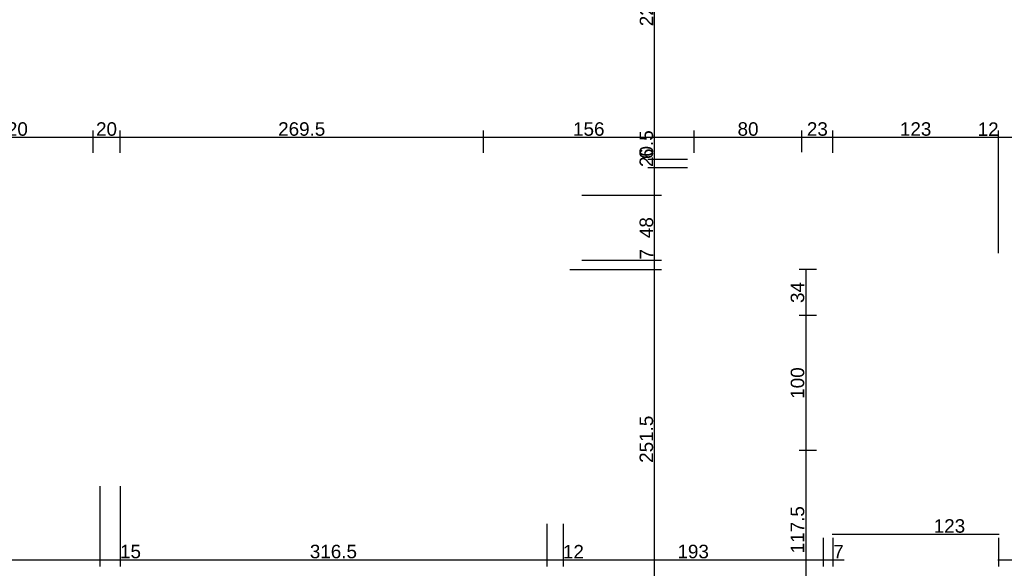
# Model space of a CAD drawing. Header units: millimetres. Extents: x 126553 to 403692, y -95821 to 38049.
# Tile 51 of 256: x 161480 to 162211, y -18246 to -17840. Entities that reach past the tile are written whole.
import ezdxf

# ---------------------------------------------------------------- set-up
doc = ezdxf.new("R2010")
doc.units = ezdxf.units.MM
doc.layers.add('11_wymiary', color=55, linetype='Continuous')
doc.layers.add('11_wymiary @ 50', color=55, linetype='Continuous')
doc.styles.add('11_RJ', font='arial.ttf')
doc.dimstyles.new('11_RJ (cc)', dxfattribs={"dimtxt": 0.2, "dimasz": 0.001, "dimexe": 0.1, "dimexo": 0.1, "dimgap": 0.02, "dimtad": 1, "dimdec": 1, "dimrnd": 0.5, "dimzin": 12, "dimdsep": 46, "dimtxsty": '11_RJ', "dimblk": 'OBLIQUE', "dimcen": 0, "dimdle": 0.01, "dimclrd": 256, "dimclre": 256, "dimclrt": 2, "dimazin": 3, "dimtfac": 1, "dimtdec": 1, "dimtofl": 0, "dimtmove": 0, "dimatfit": 3, "dimldrblk": 'DOT', "dimfxl": 1, "dimtolj": 1, "dimtzin": 13, "dimarcsym": 0})

# ---------------------------------------------------------------- blocks, each defined once
blk = doc.blocks.new('_Oblique')
at = {"color": 0, "linetype": 'ByBlock', "lineweight": -2}
blk.add_line((-0.5, -0.5), (0.5, 0.5), dxfattribs=at)
blk = doc.blocks.new('*D858')
at = {"layer": '11_wymiary', "lineweight": -2, "transparency": 16777216}
for p, q in [((162206.32, -18013.12), (162206.32, -17922.2)), ((162218.32, -18013.12), (162218.32, -17922.2)), ((162206.32, -17927.2), (162190.99, -17927.2)), ((162218.82, -17927.2), (162206.32, -17927.2))]:
    blk.add_line(p, q, dxfattribs=at)
at = {"layer": 'Defpoints', "color": 0, "transparency": 16777216}
for p in [(162206.32, -17927.2), (162206.32, -18018.12), (162218.32, -18018.12)]:
    blk.add_point(p, dxfattribs=at)
at = {"layer": '11_wymiary', "lineweight": -2, "transparency": 16777216, "xscale": 0.05, "yscale": 0.05, "zscale": 0.05, "rotation": 180}
blk.add_blockref('_Oblique', (162206.32, -17927.2), dxfattribs=at)
at = {"layer": '11_wymiary', "lineweight": -2, "transparency": 16777216, "xscale": 0.05, "yscale": 0.05, "zscale": 0.05}
blk.add_blockref('_Oblique', (162218.32, -17927.2), dxfattribs=at)
at = {"layer": '11_wymiary', "color": 2, "transparency": 16777216, "insert": (162198.63, -17921.18), "char_height": 10, "attachment_point": 5, "style": '11_RJ'}
blk.add_mtext('\\A1;12', dxfattribs=at)
blk = doc.blocks.new('_Dot')
at = {"color": 0, "linetype": 'ByBlock', "lineweight": -2}
blk.add_line((-0.5, 0), (-1, 0), dxfattribs=at)
at = {"color": 0, "linetype": 'ByBlock', "const_width": 0.5}
blk.add_lwpolyline([(-0.25, 0, 1), (0.25, 0, 1)], format="xyb", close=True, dxfattribs=at)
blk = doc.blocks.new('*D859')
at = {"layer": '11_wymiary', "lineweight": -2, "transparency": 16777216}
for p, q in [((162083.37, -17938.74), (162083.37, -17922.2)), ((162206.32, -18013.12), (162206.32, -17922.2)), ((162206.82, -17927.2), (162082.87, -17927.2))]:
    blk.add_line(p, q, dxfattribs=at)
at = {"layer": 'Defpoints', "color": 0, "transparency": 16777216}
for p in [(162083.37, -17927.2), (162083.37, -17943.74), (162206.32, -18018.12)]:
    blk.add_point(p, dxfattribs=at)
at = {"layer": '11_wymiary', "lineweight": -2, "transparency": 16777216, "xscale": 0.05, "yscale": 0.05, "zscale": 0.05, "rotation": 180}
blk.add_blockref('_Oblique', (162083.37, -17927.2), dxfattribs=at)
at = {"layer": '11_wymiary', "lineweight": -2, "transparency": 16777216, "xscale": 0.05, "yscale": 0.05, "zscale": 0.05}
blk.add_blockref('_Oblique', (162206.32, -17927.2), dxfattribs=at)
at = {"layer": '11_wymiary', "color": 2, "transparency": 16777216, "insert": (162144.85, -17921.09), "char_height": 10, "attachment_point": 5, "style": '11_RJ'}
blk.add_mtext('\\A1;123', dxfattribs=at)
blk = doc.blocks.new('*D860')
at = {"layer": '11_wymiary', "lineweight": -2, "transparency": 16777216}
for p, q in [((162060.57, -17938.12), (162060.57, -17922.2)), ((162083.37, -17938.74), (162083.37, -17922.2)), ((162083.87, -17927.2), (162060.07, -17927.2))]:
    blk.add_line(p, q, dxfattribs=at)
at = {"layer": 'Defpoints', "color": 0, "transparency": 16777216}
for p in [(162060.57, -17927.2), (162060.57, -17943.12), (162083.37, -17943.74)]:
    blk.add_point(p, dxfattribs=at)
at = {"layer": '11_wymiary', "lineweight": -2, "transparency": 16777216, "xscale": 0.05, "yscale": 0.05, "zscale": 0.05, "rotation": 180}
blk.add_blockref('_Oblique', (162060.57, -17927.2), dxfattribs=at)
at = {"layer": '11_wymiary', "lineweight": -2, "transparency": 16777216, "xscale": 0.05, "yscale": 0.05, "zscale": 0.05}
blk.add_blockref('_Oblique', (162083.37, -17927.2), dxfattribs=at)
at = {"layer": '11_wymiary', "color": 2, "transparency": 16777216, "insert": (162071.97, -17921.09), "char_height": 10, "attachment_point": 5, "style": '11_RJ'}
blk.add_mtext('\\A1;23', dxfattribs=at)
blk = doc.blocks.new('*D861')
at = {"layer": '11_wymiary', "lineweight": -2, "transparency": 16777216}
for p, q in [((161980.57, -17938.74), (161980.57, -17922.2)), ((162060.57, -17938.12), (162060.57, -17922.2)), ((162061.07, -17927.2), (161980.07, -17927.2))]:
    blk.add_line(p, q, dxfattribs=at)
at = {"layer": 'Defpoints', "color": 0, "transparency": 16777216}
for p in [(161980.57, -17927.2), (161980.57, -17943.74), (162060.57, -17943.12)]:
    blk.add_point(p, dxfattribs=at)
at = {"layer": '11_wymiary', "lineweight": -2, "transparency": 16777216, "xscale": 0.05, "yscale": 0.05, "zscale": 0.05, "rotation": 180}
blk.add_blockref('_Oblique', (161980.57, -17927.2), dxfattribs=at)
at = {"layer": '11_wymiary', "lineweight": -2, "transparency": 16777216, "xscale": 0.05, "yscale": 0.05, "zscale": 0.05}
blk.add_blockref('_Oblique', (162060.57, -17927.2), dxfattribs=at)
at = {"layer": '11_wymiary', "color": 2, "transparency": 16777216, "insert": (162020.57, -17921.1), "char_height": 10, "attachment_point": 5, "style": '11_RJ'}
blk.add_mtext('\\A1;80', dxfattribs=at)
blk = doc.blocks.new('*D862')
at = {"layer": '11_wymiary', "lineweight": -2, "transparency": 16777216}
for p, q in [((161824.37, -17938.74), (161824.37, -17922.2)), ((161980.57, -17938.74), (161980.57, -17922.2)), ((161981.07, -17927.2), (161823.87, -17927.2))]:
    blk.add_line(p, q, dxfattribs=at)
at = {"layer": 'Defpoints', "color": 0, "transparency": 16777216}
for p in [(161824.37, -17927.2), (161824.37, -17943.74), (161980.57, -17943.74)]:
    blk.add_point(p, dxfattribs=at)
at = {"layer": '11_wymiary', "lineweight": -2, "transparency": 16777216, "xscale": 0.05, "yscale": 0.05, "zscale": 0.05, "rotation": 180}
blk.add_blockref('_Oblique', (161824.37, -17927.2), dxfattribs=at)
at = {"layer": '11_wymiary', "lineweight": -2, "transparency": 16777216, "xscale": 0.05, "yscale": 0.05, "zscale": 0.05}
blk.add_blockref('_Oblique', (161980.57, -17927.2), dxfattribs=at)
at = {"layer": '11_wymiary', "color": 2, "transparency": 16777216, "insert": (161902.47, -17921.1), "char_height": 10, "attachment_point": 5, "style": '11_RJ'}
blk.add_mtext('\\A1;156', dxfattribs=at)
blk = doc.blocks.new('*D863')
at = {"layer": '11_wymiary', "lineweight": -2, "transparency": 16777216}
for p, q in [((161554.87, -17938.74), (161554.87, -17922.2)), ((161824.37, -17938.74), (161824.37, -17922.2)), ((161824.87, -17927.2), (161554.37, -17927.2))]:
    blk.add_line(p, q, dxfattribs=at)
at = {"layer": 'Defpoints', "color": 0, "transparency": 16777216}
for p in [(161554.87, -17927.2), (161554.87, -17943.74), (161824.37, -17943.74)]:
    blk.add_point(p, dxfattribs=at)
at = {"layer": '11_wymiary', "lineweight": -2, "transparency": 16777216, "xscale": 0.05, "yscale": 0.05, "zscale": 0.05, "rotation": 180}
blk.add_blockref('_Oblique', (161554.87, -17927.2), dxfattribs=at)
at = {"layer": '11_wymiary', "lineweight": -2, "transparency": 16777216, "xscale": 0.05, "yscale": 0.05, "zscale": 0.05}
blk.add_blockref('_Oblique', (161824.37, -17927.2), dxfattribs=at)
at = {"layer": '11_wymiary', "color": 2, "transparency": 16777216, "insert": (161689.62, -17921.1), "char_height": 10, "attachment_point": 5, "style": '11_RJ'}
blk.add_mtext('\\A1;269.5', dxfattribs=at)
blk = doc.blocks.new('*D864')
at = {"layer": '11_wymiary', "lineweight": -2, "transparency": 16777216}
for p, q in [((161534.87, -17938.74), (161534.87, -17922.2)), ((161554.87, -17938.74), (161554.87, -17922.2)), ((161555.37, -17927.2), (161534.37, -17927.2))]:
    blk.add_line(p, q, dxfattribs=at)
at = {"layer": 'Defpoints', "color": 0, "transparency": 16777216}
for p in [(161534.87, -17927.2), (161534.87, -17943.74), (161554.87, -17943.74)]:
    blk.add_point(p, dxfattribs=at)
at = {"layer": '11_wymiary', "lineweight": -2, "transparency": 16777216, "xscale": 0.05, "yscale": 0.05, "zscale": 0.05, "rotation": 180}
blk.add_blockref('_Oblique', (161534.87, -17927.2), dxfattribs=at)
at = {"layer": '11_wymiary', "lineweight": -2, "transparency": 16777216, "xscale": 0.05, "yscale": 0.05, "zscale": 0.05}
blk.add_blockref('_Oblique', (161554.87, -17927.2), dxfattribs=at)
at = {"layer": '11_wymiary', "color": 2, "transparency": 16777216, "insert": (161544.87, -17921.1), "char_height": 10, "attachment_point": 5, "style": '11_RJ'}
blk.add_mtext('\\A1;20', dxfattribs=at)
blk = doc.blocks.new('*D865')
at = {"layer": '11_wymiary', "lineweight": -2, "transparency": 16777216}
for p, q in [((161414.87, -17938.74), (161414.87, -17922.2)), ((161534.87, -17938.74), (161534.87, -17922.2)), ((161535.37, -17927.2), (161414.37, -17927.2))]:
    blk.add_line(p, q, dxfattribs=at)
at = {"layer": 'Defpoints', "color": 0, "transparency": 16777216}
for p in [(161414.87, -17927.2), (161414.87, -17943.74), (161534.87, -17943.74)]:
    blk.add_point(p, dxfattribs=at)
at = {"layer": '11_wymiary', "lineweight": -2, "transparency": 16777216, "xscale": 0.05, "yscale": 0.05, "zscale": 0.05, "rotation": 180}
blk.add_blockref('_Oblique', (161414.87, -17927.2), dxfattribs=at)
at = {"layer": '11_wymiary', "lineweight": -2, "transparency": 16777216, "xscale": 0.05, "yscale": 0.05, "zscale": 0.05}
blk.add_blockref('_Oblique', (161534.87, -17927.2), dxfattribs=at)
at = {"layer": '11_wymiary', "color": 2, "transparency": 16777216, "insert": (161474.87, -17921.1), "char_height": 10, "attachment_point": 5, "style": '11_RJ'}
blk.add_mtext('\\A1;120', dxfattribs=at)
blk = doc.blocks.new('*D972')
at = {"layer": '11_wymiary', "lineweight": -2, "transparency": 16777216}
for p, q in [((161539.87, -18185.54), (161539.87, -18245.22)), ((161224.87, -18273.89), (161224.87, -18235.22)), ((161224.37, -18240.22), (161540.37, -18240.22))]:
    blk.add_line(p, q, dxfattribs=at)
at = {"layer": 'Defpoints', "color": 0, "transparency": 16777216}
for p in [(161539.87, -18180.54), (161539.87, -18240.22), (161224.87, -18278.89)]:
    blk.add_point(p, dxfattribs=at)
at = {"layer": '11_wymiary', "lineweight": -2, "transparency": 16777216, "xscale": 0.05, "yscale": 0.05, "zscale": 0.05, "rotation": 180}
blk.add_blockref('_Oblique', (161224.87, -18240.22), dxfattribs=at)
at = {"layer": '11_wymiary', "lineweight": -2, "transparency": 16777216, "xscale": 0.05, "yscale": 0.05, "zscale": 0.05}
blk.add_blockref('_Oblique', (161539.87, -18240.22), dxfattribs=at)
at = {"layer": '11_wymiary', "color": 2, "transparency": 16777216, "insert": (161382.37, -18234.11), "char_height": 10, "attachment_point": 5, "style": '11_RJ'}
blk.add_mtext('\\A1;315', dxfattribs=at)
blk = doc.blocks.new('*D973')
at = {"layer": '11_wymiary', "lineweight": -2, "transparency": 16777216}
for p, q in [((161539.87, -18185.54), (161539.87, -18245.22)), ((161554.87, -18185.54), (161554.87, -18245.22)), ((161539.37, -18240.22), (161554.87, -18240.22)), ((161554.87, -18240.22), (161570.38, -18240.22))]:
    blk.add_line(p, q, dxfattribs=at)
at = {"layer": 'Defpoints', "color": 0, "transparency": 16777216}
for p in [(161539.87, -18180.54), (161554.87, -18180.54), (161554.87, -18240.22)]:
    blk.add_point(p, dxfattribs=at)
at = {"layer": '11_wymiary', "lineweight": -2, "transparency": 16777216, "xscale": 0.05, "yscale": 0.05, "zscale": 0.05, "rotation": 180}
blk.add_blockref('_Oblique', (161539.87, -18240.22), dxfattribs=at)
at = {"layer": '11_wymiary', "lineweight": -2, "transparency": 16777216, "xscale": 0.05, "yscale": 0.05, "zscale": 0.05}
blk.add_blockref('_Oblique', (161554.87, -18240.22), dxfattribs=at)
at = {"layer": '11_wymiary', "color": 2, "transparency": 16777216, "insert": (161562.65, -18234.11), "char_height": 10, "attachment_point": 5, "style": '11_RJ'}
blk.add_mtext('\\A1;15', dxfattribs=at)
blk = doc.blocks.new('*D974')
at = {"layer": '11_wymiary', "lineweight": -2, "transparency": 16777216}
for p, q in [((161554.87, -18185.54), (161554.87, -18245.22)), ((161871.37, -18213.58), (161871.37, -18245.22)), ((161554.37, -18240.22), (161871.87, -18240.22))]:
    blk.add_line(p, q, dxfattribs=at)
at = {"layer": 'Defpoints', "color": 0, "transparency": 16777216}
for p in [(161554.87, -18180.54), (161871.37, -18208.58), (161871.37, -18240.22)]:
    blk.add_point(p, dxfattribs=at)
at = {"layer": '11_wymiary', "lineweight": -2, "transparency": 16777216, "xscale": 0.05, "yscale": 0.05, "zscale": 0.05, "rotation": 180}
blk.add_blockref('_Oblique', (161554.87, -18240.22), dxfattribs=at)
at = {"layer": '11_wymiary', "lineweight": -2, "transparency": 16777216, "xscale": 0.05, "yscale": 0.05, "zscale": 0.05}
blk.add_blockref('_Oblique', (161871.37, -18240.22), dxfattribs=at)
at = {"layer": '11_wymiary', "color": 2, "transparency": 16777216, "insert": (161713.12, -18234.11), "char_height": 10, "attachment_point": 5, "style": '11_RJ'}
blk.add_mtext('\\A1;316.5', dxfattribs=at)
blk = doc.blocks.new('*D975')
at = {"layer": '11_wymiary', "lineweight": -2, "transparency": 16777216}
for p, q in [((161871.37, -18213.58), (161871.37, -18245.22)), ((161883.37, -18213.58), (161883.37, -18245.22)), ((161870.87, -18240.22), (161883.37, -18240.22)), ((161883.37, -18240.22), (161898.7, -18240.22))]:
    blk.add_line(p, q, dxfattribs=at)
at = {"layer": 'Defpoints', "color": 0, "transparency": 16777216}
for p in [(161871.37, -18208.58), (161883.37, -18208.58), (161883.37, -18240.22)]:
    blk.add_point(p, dxfattribs=at)
at = {"layer": '11_wymiary', "lineweight": -2, "transparency": 16777216, "xscale": 0.05, "yscale": 0.05, "zscale": 0.05, "rotation": 180}
blk.add_blockref('_Oblique', (161871.37, -18240.22), dxfattribs=at)
at = {"layer": '11_wymiary', "lineweight": -2, "transparency": 16777216, "xscale": 0.05, "yscale": 0.05, "zscale": 0.05}
blk.add_blockref('_Oblique', (161883.37, -18240.22), dxfattribs=at)
at = {"layer": '11_wymiary', "color": 2, "transparency": 16777216, "insert": (161891.06, -18234.2), "char_height": 10, "attachment_point": 5, "style": '11_RJ'}
blk.add_mtext('\\A1;12', dxfattribs=at)
blk = doc.blocks.new('*D976')
at = {"layer": '11_wymiary', "lineweight": -2, "transparency": 16777216}
for p, q in [((161883.37, -18213.58), (161883.37, -18245.22)), ((162076.37, -18223.89), (162076.37, -18245.22)), ((161882.87, -18240.22), (162076.87, -18240.22))]:
    blk.add_line(p, q, dxfattribs=at)
at = {"layer": 'Defpoints', "color": 0, "transparency": 16777216}
for p in [(161883.37, -18208.58), (162076.37, -18218.89), (162076.37, -18240.22)]:
    blk.add_point(p, dxfattribs=at)
at = {"layer": '11_wymiary', "lineweight": -2, "transparency": 16777216, "xscale": 0.05, "yscale": 0.05, "zscale": 0.05, "rotation": 180}
blk.add_blockref('_Oblique', (161883.37, -18240.22), dxfattribs=at)
at = {"layer": '11_wymiary', "lineweight": -2, "transparency": 16777216, "xscale": 0.05, "yscale": 0.05, "zscale": 0.05}
blk.add_blockref('_Oblique', (162076.37, -18240.22), dxfattribs=at)
at = {"layer": '11_wymiary', "color": 2, "transparency": 16777216, "insert": (161979.87, -18234.11), "char_height": 10, "attachment_point": 5, "style": '11_RJ'}
blk.add_mtext('\\A1;193', dxfattribs=at)
blk = doc.blocks.new('*D977')
at = {"layer": '11_wymiary', "lineweight": -2, "transparency": 16777216}
for p, q in [((162076.37, -18223.89), (162076.37, -18245.22)), ((162083.37, -18223.89), (162083.37, -18245.22)), ((162075.87, -18240.22), (162083.37, -18240.22)), ((162083.37, -18240.22), (162091.89, -18240.22))]:
    blk.add_line(p, q, dxfattribs=at)
at = {"layer": 'Defpoints', "color": 0, "transparency": 16777216}
for p in [(162076.37, -18218.89), (162083.37, -18218.89), (162083.37, -18240.22)]:
    blk.add_point(p, dxfattribs=at)
at = {"layer": '11_wymiary', "lineweight": -2, "transparency": 16777216, "xscale": 0.05, "yscale": 0.05, "zscale": 0.05, "rotation": 180}
blk.add_blockref('_Oblique', (162076.37, -18240.22), dxfattribs=at)
at = {"layer": '11_wymiary', "lineweight": -2, "transparency": 16777216, "xscale": 0.05, "yscale": 0.05, "zscale": 0.05}
blk.add_blockref('_Oblique', (162083.37, -18240.22), dxfattribs=at)
at = {"layer": '11_wymiary', "color": 2, "transparency": 16777216, "insert": (162087.65, -18234.22), "char_height": 10, "attachment_point": 5, "style": '11_RJ'}
blk.add_mtext('\\A1;7', dxfattribs=at)
blk = doc.blocks.new('*D978')
at = {"layer": '11_wymiary', "lineweight": -2, "transparency": 16777216}
for p, q in [((162082.87, -18221.31), (162206.82, -18221.31)), ((162083.37, -18223.89), (162083.37, -18226.31)), ((162206.32, -18223.89), (162206.32, -18226.31))]:
    blk.add_line(p, q, dxfattribs=at)
at = {"layer": 'Defpoints', "color": 0, "transparency": 16777216}
for p in [(162083.37, -18218.89), (162206.32, -18218.89), (162206.32, -18221.31)]:
    blk.add_point(p, dxfattribs=at)
at = {"layer": '11_wymiary', "lineweight": -2, "transparency": 16777216, "xscale": 0.05, "yscale": 0.05, "zscale": 0.05, "rotation": 180}
blk.add_blockref('_Oblique', (162083.37, -18221.31), dxfattribs=at)
at = {"layer": '11_wymiary', "lineweight": -2, "transparency": 16777216, "xscale": 0.05, "yscale": 0.05, "zscale": 0.05}
blk.add_blockref('_Oblique', (162206.32, -18221.31), dxfattribs=at)
at = {"layer": '11_wymiary', "color": 2, "transparency": 16777216, "insert": (162169.92, -18215.2), "char_height": 10, "attachment_point": 5, "style": '11_RJ'}
blk.add_mtext('\\A1;123', dxfattribs=at)
blk = doc.blocks.new('*D979')
at = {"layer": '11_wymiary', "lineweight": -2, "transparency": 16777216}
for p, q in [((162206.32, -18223.89), (162206.32, -18245.22)), ((162218.32, -18223.89), (162218.32, -18245.22)), ((162205.82, -18240.22), (162218.32, -18240.22)), ((162218.32, -18240.22), (162233.65, -18240.22))]:
    blk.add_line(p, q, dxfattribs=at)
at = {"layer": 'Defpoints', "color": 0, "transparency": 16777216}
for p in [(162206.32, -18218.89), (162218.32, -18218.89), (162218.32, -18240.22)]:
    blk.add_point(p, dxfattribs=at)
at = {"layer": '11_wymiary', "lineweight": -2, "transparency": 16777216, "xscale": 0.05, "yscale": 0.05, "zscale": 0.05, "rotation": 180}
blk.add_blockref('_Oblique', (162206.32, -18240.22), dxfattribs=at)
at = {"layer": '11_wymiary', "lineweight": -2, "transparency": 16777216, "xscale": 0.05, "yscale": 0.05, "zscale": 0.05}
blk.add_blockref('_Oblique', (162218.32, -18240.22), dxfattribs=at)
at = {"layer": '11_wymiary', "color": 2, "transparency": 16777216, "insert": (162226.01, -18234.2), "char_height": 10, "attachment_point": 5, "style": '11_RJ'}
blk.add_mtext('\\A1;12', dxfattribs=at)
blk = doc.blocks.new('*D1048')
at = {"layer": '11_wymiary', "lineweight": -2, "transparency": 16777216}
for p, q in [((161888.37, -18025.12), (161956.32, -18025.12)), ((161951.32, -18277.12), (161951.32, -18024.62)), ((161936.37, -18276.62), (161956.32, -18276.62))]:
    blk.add_line(p, q, dxfattribs=at)
at = {"layer": 'Defpoints', "color": 0, "transparency": 16777216}
for p in [(161883.37, -18025.12), (161951.32, -18025.12), (161931.37, -18276.62)]:
    blk.add_point(p, dxfattribs=at)
at = {"layer": '11_wymiary', "lineweight": -2, "transparency": 16777216, "xscale": 0.05, "yscale": 0.05, "zscale": 0.05}
for p, rotation in [((161951.32, -18025.12), 90), ((161951.32, -18276.62), 270)]:
    blk.add_blockref('_Oblique', p, dxfattribs=dict(at, rotation=rotation))
at = {"layer": '11_wymiary', "color": 2, "transparency": 16777216, "insert": (161945.21, -18150.87), "char_height": 10, "attachment_point": 5, "rotation": 90, "style": '11_RJ'}
blk.add_mtext('\\A1;251.5', dxfattribs=at)
blk = doc.blocks.new('*D1049')
at = {"layer": '11_wymiary', "lineweight": -2, "transparency": 16777216}
for p, q in [((161951.32, -18018.12), (161951.32, -18009.6)), ((161897.37, -18018.12), (161956.32, -18018.12)), ((161951.32, -18025.62), (161951.32, -18018.12)), ((161888.37, -18025.12), (161956.32, -18025.12))]:
    blk.add_line(p, q, dxfattribs=at)
at = {"layer": 'Defpoints', "color": 0, "transparency": 16777216}
for p in [(161892.37, -18018.12), (161951.32, -18018.12), (161883.37, -18025.12)]:
    blk.add_point(p, dxfattribs=at)
at = {"layer": '11_wymiary', "lineweight": -2, "transparency": 16777216, "xscale": 0.05, "yscale": 0.05, "zscale": 0.05}
for p, rotation in [((161951.32, -18018.12), 90), ((161951.32, -18025.12), 270)]:
    blk.add_blockref('_Oblique', p, dxfattribs=dict(at, rotation=rotation))
at = {"layer": '11_wymiary', "color": 2, "transparency": 16777216, "insert": (161945.32, -18013.84), "char_height": 10, "attachment_point": 5, "rotation": 90, "style": '11_RJ'}
blk.add_mtext('\\A1;7', dxfattribs=at)
blk = doc.blocks.new('*D1050')
at = {"layer": '11_wymiary', "lineweight": -2, "transparency": 16777216}
for p, q in [((161897.37, -17970.12), (161956.32, -17970.12)), ((161951.32, -18018.62), (161951.32, -17969.62)), ((161897.37, -18018.12), (161956.32, -18018.12))]:
    blk.add_line(p, q, dxfattribs=at)
at = {"layer": 'Defpoints', "color": 0, "transparency": 16777216}
for p in [(161892.37, -17970.12), (161951.32, -17970.12), (161892.37, -18018.12)]:
    blk.add_point(p, dxfattribs=at)
at = {"layer": '11_wymiary', "lineweight": -2, "transparency": 16777216, "xscale": 0.05, "yscale": 0.05, "zscale": 0.05}
for p, rotation in [((161951.32, -17970.12), 90), ((161951.32, -18018.12), 270)]:
    blk.add_blockref('_Oblique', p, dxfattribs=dict(at, rotation=rotation))
at = {"layer": '11_wymiary', "color": 2, "transparency": 16777216, "insert": (161945.21, -17994.12), "char_height": 10, "attachment_point": 5, "rotation": 90, "style": '11_RJ'}
blk.add_mtext('\\A1;48', dxfattribs=at)
blk = doc.blocks.new('*D1051')
at = {"layer": '11_wymiary', "lineweight": -2, "transparency": 16777216}
for p, q in [((161951.32, -17949.74), (161951.32, -17921.47)), ((161975.57, -17949.74), (161946.32, -17949.74)), ((161951.32, -17970.62), (161951.32, -17949.74)), ((161897.37, -17970.12), (161956.32, -17970.12))]:
    blk.add_line(p, q, dxfattribs=at)
at = {"layer": 'Defpoints', "color": 0, "transparency": 16777216}
for p in [(161951.32, -17949.74), (161980.57, -17949.74), (161892.37, -17970.12)]:
    blk.add_point(p, dxfattribs=at)
at = {"layer": '11_wymiary', "lineweight": -2, "transparency": 16777216, "xscale": 0.05, "yscale": 0.05, "zscale": 0.05}
for p, rotation in [((161951.32, -17949.74), 90), ((161951.32, -17970.12), 270)]:
    blk.add_blockref('_Oblique', p, dxfattribs=dict(at, rotation=rotation))
at = {"layer": '11_wymiary', "color": 2, "transparency": 16777216, "insert": (161945.21, -17935.58), "char_height": 10, "attachment_point": 5, "rotation": 90, "style": '11_RJ'}
blk.add_mtext('\\A1;20.5', dxfattribs=at)
blk = doc.blocks.new('*D1052')
at = {"layer": '11_wymiary', "lineweight": -2, "transparency": 16777216}
for p, q in [((161951.32, -17943.74), (161951.32, -17935.09)), ((161975.57, -17943.74), (161946.32, -17943.74)), ((161951.32, -17950.24), (161951.32, -17943.74)), ((161975.57, -17949.74), (161946.32, -17949.74))]:
    blk.add_line(p, q, dxfattribs=at)
at = {"layer": 'Defpoints', "color": 0, "transparency": 16777216}
for p in [(161951.32, -17943.74), (161980.57, -17943.74), (161980.57, -17949.74)]:
    blk.add_point(p, dxfattribs=at)
at = {"layer": '11_wymiary', "lineweight": -2, "transparency": 16777216, "xscale": 0.05, "yscale": 0.05, "zscale": 0.05}
for p, rotation in [((161951.32, -17943.74), 90), ((161951.32, -17949.74), 270)]:
    blk.add_blockref('_Oblique', p, dxfattribs=dict(at, rotation=rotation))
at = {"layer": '11_wymiary', "color": 2, "transparency": 16777216, "insert": (161945.21, -17939.39), "char_height": 10, "attachment_point": 5, "rotation": 90, "style": '11_RJ'}
blk.add_mtext('\\A1;6', dxfattribs=at)
blk = doc.blocks.new('*D1053')
at = {"layer": '11_wymiary', "lineweight": -2, "transparency": 16777216}
for p, q in [((162081.37, -17722.74), (161946.32, -17722.74)), ((161951.32, -17944.24), (161951.32, -17722.24)), ((161975.57, -17943.74), (161946.32, -17943.74))]:
    blk.add_line(p, q, dxfattribs=at)
at = {"layer": 'Defpoints', "color": 0, "transparency": 16777216}
for p in [(161951.32, -17722.74), (162086.37, -17722.74), (161980.57, -17943.74)]:
    blk.add_point(p, dxfattribs=at)
at = {"layer": '11_wymiary', "lineweight": -2, "transparency": 16777216, "xscale": 0.05, "yscale": 0.05, "zscale": 0.05}
for p, rotation in [((161951.32, -17722.74), 90), ((161951.32, -17943.74), 270)]:
    blk.add_blockref('_Oblique', p, dxfattribs=dict(at, rotation=rotation))
at = {"layer": '11_wymiary', "color": 2, "transparency": 16777216, "insert": (161945.3, -17833.24), "char_height": 10, "attachment_point": 5, "rotation": 90, "style": '11_RJ'}
blk.add_mtext('\\A1;221', dxfattribs=at)
blk = doc.blocks.new('*D1126')
at = {"layer": '11_wymiary', "lineweight": -2, "transparency": 16777216}
for p, q in [((162071.37, -18025.12), (162058.37, -18025.12)), ((162063.37, -18024.62), (162063.37, -18059.74)), ((162071.37, -18059.24), (162058.37, -18059.24))]:
    blk.add_line(p, q, dxfattribs=at)
at = {"layer": 'Defpoints', "color": 0, "transparency": 16777216}
for p in [(162076.37, -18025.12), (162063.37, -18059.24), (162076.37, -18059.24)]:
    blk.add_point(p, dxfattribs=at)
at = {"layer": '11_wymiary', "lineweight": -2, "transparency": 16777216, "xscale": 0.05, "yscale": 0.05, "zscale": 0.05}
for p, rotation in [((162063.37, -18025.12), 90), ((162063.37, -18059.24), 270)]:
    blk.add_blockref('_Oblique', p, dxfattribs=dict(at, rotation=rotation))
at = {"layer": '11_wymiary', "color": 2, "transparency": 16777216, "insert": (162057.26, -18042.18), "char_height": 10, "attachment_point": 5, "rotation": 90, "style": '11_RJ'}
blk.add_mtext('\\A1;34', dxfattribs=at)
blk = doc.blocks.new('*D1127')
at = {"layer": '11_wymiary', "lineweight": -2, "transparency": 16777216}
for p, q in [((162071.37, -18059.24), (162058.37, -18059.24)), ((162063.37, -18058.74), (162063.37, -18159.74)), ((162071.37, -18159.24), (162058.37, -18159.24))]:
    blk.add_line(p, q, dxfattribs=at)
at = {"layer": 'Defpoints', "color": 0, "transparency": 16777216}
for p in [(162076.37, -18059.24), (162063.37, -18159.24), (162076.37, -18159.24)]:
    blk.add_point(p, dxfattribs=at)
at = {"layer": '11_wymiary', "lineweight": -2, "transparency": 16777216, "xscale": 0.05, "yscale": 0.05, "zscale": 0.05}
for p, rotation in [((162063.37, -18059.24), 90), ((162063.37, -18159.24), 270)]:
    blk.add_blockref('_Oblique', p, dxfattribs=dict(at, rotation=rotation))
at = {"layer": '11_wymiary', "color": 2, "transparency": 16777216, "insert": (162057.27, -18109.24), "char_height": 10, "attachment_point": 5, "rotation": 90, "style": '11_RJ'}
blk.add_mtext('\\A1;100', dxfattribs=at)
blk = doc.blocks.new('*D1128')
at = {"layer": '11_wymiary', "lineweight": -2, "transparency": 16777216}
for p, q in [((162071.37, -18159.24), (162058.37, -18159.24)), ((162063.37, -18158.74), (162063.37, -18277.12)), ((162071.37, -18276.62), (162058.37, -18276.62))]:
    blk.add_line(p, q, dxfattribs=at)
at = {"layer": 'Defpoints', "color": 0, "transparency": 16777216}
for p in [(162076.37, -18159.24), (162063.37, -18276.62), (162076.37, -18276.62)]:
    blk.add_point(p, dxfattribs=at)
at = {"layer": '11_wymiary', "lineweight": -2, "transparency": 16777216, "xscale": 0.05, "yscale": 0.05, "zscale": 0.05}
for p, rotation in [((162063.37, -18159.24), 90), ((162063.37, -18276.62), 270)]:
    blk.add_blockref('_Oblique', p, dxfattribs=dict(at, rotation=rotation))
at = {"layer": '11_wymiary', "color": 2, "transparency": 16777216, "insert": (162057.27, -18217.93), "char_height": 10, "attachment_point": 5, "rotation": 90, "style": '11_RJ'}
blk.add_mtext('\\A1;117.5', dxfattribs=at)

msp = doc.modelspace()

# ---------------------------------------------------------------- dimensions: what is measured, and where the dimension line sits
at = {"layer": '11_wymiary @ 50'}
for base, p1, p2, picture, middle in [((161951.31697, -17722.74344), (161980.56665, -17943.74344), (162086.36721, -17722.74344), '*D1053', (161945.29651, -17833.24344)), ((161951.31697, -17949.74344), (161892.36721, -17970.1237), (161980.56665, -17949.74344), '*D1051', (161945.21124, -17935.58293)), ((161951.31697, -17943.74344), (161980.56665, -17949.74344), (161980.56665, -17943.74344), '*D1052', (161945.21124, -17939.39194)), ((161951.31697, -17970.1237), (161892.36721, -18018.1237), (161892.36721, -17970.1237), '*D1050', (161945.21124, -17994.1237)), ((161951.31697, -18018.1237), (161883.36721, -18025.1237), (161892.36721, -18018.1237), '*D1049', (161945.31697, -18013.837)), ((161951.31697, -18025.1237), (161931.36721, -18276.6237), (161883.36721, -18025.1237), '*D1048', (161945.21124, -18150.8737)), ((162063.37156, -18059.24344), (162076.36721, -18025.1237), (162076.36721, -18059.24344), '*D1126', (162057.26242, -18042.18357)), ((162063.37156, -18159.24344), (162076.36721, -18059.24344), (162076.36721, -18159.24344), '*D1127', (162057.26583, -18109.24344)), ((162063.37156, -18276.6237), (162076.36721, -18159.24344), (162076.36721, -18276.6237), '*D1128', (162057.26583, -18217.93357))]:
    dim = msp.add_linear_dim(base=base, p1=p1, p2=p2, angle=90, dimstyle='11_RJ (cc)', override={"dimscale": 50, "dimtix": 0, "dimtofl": 0, "dimtmove": 0, "dimatfit": 3}, dxfattribs=at)
    dim.commit()
    dim.dimension.update_dxf_attribs({"geometry": picture, "text_midpoint": middle})
for base, p1, p2, picture, middle in [((161414.86721, -17927.2025), (161534.86721, -17943.74344), (161414.86721, -17943.74344), '*D865', (161474.86721, -17921.09677)), ((161534.86721, -17927.2025), (161554.86721, -17943.74344), (161534.86721, -17943.74344), '*D864', (161544.86721, -17921.09677)), ((161554.86721, -17927.2025), (161824.36721, -17943.74344), (161554.86721, -17943.74344), '*D863', (161689.61721, -17921.09677)), ((161824.36721, -17927.2025), (161980.56665, -17943.74344), (161824.36721, -17943.74344), '*D862', (161902.46693, -17921.09677)), ((161980.56665, -17927.2025), (162060.56665, -17943.1237), (161980.56665, -17943.74344), '*D861', (162020.56665, -17921.09677)), ((162060.56665, -17927.2025), (162083.36721, -17943.74344), (162060.56665, -17943.1237), '*D860', (162071.96693, -17921.09336)), ((162083.36721, -17927.2025), (162206.32339, -18018.1237), (162083.36721, -17943.74344), '*D859', (162144.8453, -17921.09336)), ((162206.32339, -17927.2025), (162218.32339, -18018.1237), (162206.32339, -18018.1237), '*D858', (162198.63288, -17921.18204)), ((161539.86721, -18240.21615), (161224.86721, -18278.88923), (161539.86721, -18180.54227), '*D972', (161382.36721, -18234.10701)), ((161554.86721, -18240.21615), (161539.86721, -18180.54227), (161554.86721, -18180.54227), '*D973', (161562.64641, -18234.11043)), ((161871.36721, -18240.21615), (161554.86721, -18180.54227), (161871.36721, -18208.57936), '*D974', (161713.11721, -18234.10701)), ((161883.36721, -18240.21615), (161871.36721, -18208.57936), (161883.36721, -18208.57936), '*D975', (161891.05773, -18234.19569)), ((162076.36721, -18240.21615), (161883.36721, -18208.57936), (162076.36721, -18218.89094), '*D976', (161979.86721, -18234.10701)), ((162083.36721, -18240.21615), (162076.36721, -18218.89094), (162083.36721, -18218.89094), '*D977', (162087.65391, -18234.21615)), ((162218.32339, -18240.21615), (162206.32339, -18218.89094), (162218.32339, -18218.89094), '*D979', (162226.01391, -18234.19569))]:
    dim = msp.add_linear_dim(base=base, p1=p1, p2=p2, dimstyle='11_RJ (cc)', override={"dimscale": 50, "dimtix": 0, "dimtofl": 0, "dimtmove": 0, "dimatfit": 3}, dxfattribs=at)
    dim.commit()
    dim.dimension.update_dxf_attribs({"geometry": picture, "text_midpoint": middle})
dim = msp.add_linear_dim(base=(162206.32339, -18221.30745), p1=(162083.36721, -18218.89094), p2=(162206.32339, -18218.89094), dimstyle='11_RJ (cc)', override={"dimscale": 50, "dimtix": 0, "dimtofl": 0, "dimtmove": 0, "dimatfit": 3}, dxfattribs=at)
dim.commit()
dim.dimension.update_dxf_attribs({"geometry": '*D978', "text_midpoint": (162169.92188, -18221.30745), "dimtype": 128})

doc.saveas('drawing.dxf')
